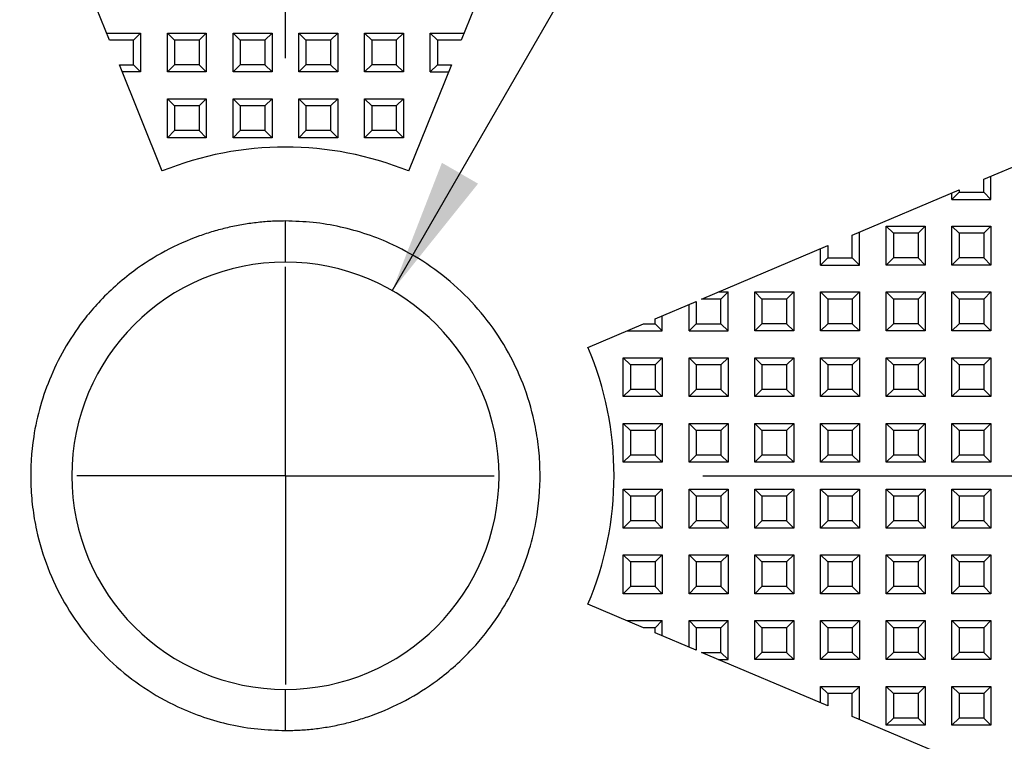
# Model space of a CAD drawing. Header units: millimetres. Extents: x 3 to 137, y 3 to 105.
# Tile 6 of 16: x 51.34 to 63.32, y 53.5 to 62.28. Entities that reach past the tile are written whole.
import ezdxf

# ---------------------------------------------------------------- set-up
doc = ezdxf.new("R2010")
doc.units = ezdxf.units.MM
doc.header["$LTSCALE"] = 0.5
doc.linetypes.add('SLD-Center', pattern=[19.05, 15.24, -1.27, 1.27, -1.27])
doc.linetypes.add('SLD-Solid', pattern=[0])
doc.layers.add('CENTER', color=40, linetype='SLD-Center')
doc.layers.add('DIMENSIONS', color=140, linetype='SLD-Solid', lineweight=25)
doc.styles.add('SLDTEXTSTYLE0', font='VERDANA.TTF')
doc.dimstyles.new('SLDDIMSTYLE0', dxfattribs={"dimtxt": 1.079004, "dimasz": 1.651, "dimexe": 0, "dimexo": 0.0625, "dimgap": 0.269751, "dimtad": 0, "dimtih": 1, "dimtoh": 1, "dimrnd": 1e-09, "dimzin": 4, "dimdsep": 46, "dimtxsty": 'SLDTEXTSTYLE0', "dimsah": 1, "dimcen": 0, "dimadec": 0, "dimazin": 1, "dimtfac": 1, "dimtofl": 0, "dimtmove": 0, "dimatfit": 3, "dimfxl": 0, "dimfrac": 2, "dimtolj": 1, "dimtzin": 12, "dimarcsym": 0})
doc.dimstyles.new('SLDDIMSTYLE1', dxfattribs={"dimtxt": 1.079004, "dimasz": 1.651, "dimexe": 0, "dimexo": 0.0625, "dimgap": 0.269751, "dimtad": 0, "dimtih": 1, "dimtoh": 1, "dimrnd": 1e-09, "dimzin": 12, "dimdsep": 46, "dimtxsty": 'SLDTEXTSTYLE0', "dimsah": 1, "dimcen": 0, "dimadec": 0, "dimazin": 3, "dimtfac": 1, "dimtofl": 0, "dimtmove": 0, "dimatfit": 3, "dimfxl": 0, "dimfrac": 2, "dimtolj": 1, "dimtzin": 12, "dimarcsym": 0})

# ---------------------------------------------------------------- blocks, each defined once
blk = doc.blocks.new('_D')
at = {"layer": 'DIMENSIONS'}
for p, q in [((41.116, 76.73), (40.754, 76.73)), ((40.754, 76.73), (40.754, 75.015)), ((44.323, 76.73), (44.685, 76.73)), ((44.685, 76.73), (44.685, 75.015)), ((48.312, 76.73), (45.137, 76.73)), ((50.091, 71.049), (48.312, 76.73)), ((40.754, 75.015), (41.116, 75.015)), ((44.685, 75.015), (44.323, 75.015))]:
    blk.add_line(p, q, dxfattribs=at)
blk.add_arc((54.572, 56.735), 15, 92.4241, 113.4243, dxfattribs=at)
blk.add_solid([(50.091, 71.049), (49.84, 72.701), (49.355, 72.549)], dxfattribs=at)
at = {"layer": 'DIMENSIONS', "char_height": 1.0583, "attachment_point": 1, "style": 'SLDTEXTSTYLE0'}
for s, insert in [('%%c', (40.302, 78.315)), ('30.0', (41.931, 78.315)), ('1.18', (41.116, 76.359))]:
    blk.add_mtext(s, dxfattribs=dict(at, insert=insert))
blk = doc.blocks.new('_D_1')
at = {"layer": 'DIMENSIONS'}
for p, q in [((55.872, 58.986), (66.116, 76.73)), ((66.116, 76.73), (69.291, 76.73)), ((70.016, 76.73), (69.653, 76.73)), ((69.653, 76.73), (69.653, 75.015)), ((73.222, 76.73), (73.584, 76.73)), ((73.584, 76.73), (73.584, 75.015)), ((69.653, 75.015), (70.016, 75.015)), ((73.584, 75.015), (73.222, 75.015))]:
    blk.add_line(p, q, dxfattribs=at)
blk.add_solid([(55.872, 58.986), (56.917, 60.289), (56.477, 60.543)], dxfattribs=at)
at = {"layer": 'DIMENSIONS', "char_height": 1.0583, "attachment_point": 1, "style": 'SLDTEXTSTYLE0'}
for s, insert in [('%%c', (69.65, 78.315)), ('5.2', (71.279, 78.315)), ('0.20', (70.016, 76.359))]:
    blk.add_mtext(s, dxfattribs=dict(at, insert=insert))
blk = doc.blocks.new('SW_CENTERMARKSYMBOL_0')
at = {"layer": 'CENTER', "color": 0}
for p, q in [((0, 5.08), (0, 17.54)), ((0, 0), (0, 2.54)), ((0, 0), (-2.54, 0)), ((0, 0), (0, -2.54)), ((0, 0), (2.54, 0)), ((5.08, 0), (17.54, 0))]:
    blk.add_line(p, q, dxfattribs=at)

msp = doc.modelspace()

# ---------------------------------------------------------------- linework, layer by layer
for p, q in [((52.431, 62.035), (51.905, 63.335)), ((57.238, 63.335), (56.713, 62.035)), ((52.396, 62.121), (52.809, 62.121)), ((52.809, 62.121), (52.722, 62.035)), ((52.809, 62.121), (52.809, 61.648)), ((53.135, 61.648), (53.135, 62.121)), ((53.135, 62.121), (53.609, 62.121)), ((53.222, 62.035), (53.135, 62.121)), ((53.609, 62.121), (53.522, 62.035)), ((53.609, 62.121), (53.609, 61.648)), ((53.935, 61.648), (53.935, 62.121)), ((53.935, 62.121), (54.409, 62.121)), ((54.022, 62.035), (53.935, 62.121)), ((54.409, 62.121), (54.322, 62.035)), ((54.409, 62.121), (54.409, 61.648)), ((54.735, 61.648), (54.735, 62.121)), ((54.735, 62.121), (55.209, 62.121)), ((54.822, 62.035), (54.735, 62.121)), ((55.209, 62.121), (55.122, 62.035)), ((55.209, 62.121), (55.209, 61.648)), ((55.535, 61.648), (55.535, 62.121)), ((55.535, 62.121), (56.009, 62.121)), ((55.622, 62.035), (55.535, 62.121)), ((56.009, 62.121), (55.922, 62.035)), ((56.009, 62.121), (56.009, 61.648)), ((56.335, 62.121), (56.748, 62.121)), ((56.335, 61.648), (56.335, 62.121)), ((56.335, 62.121), (56.422, 62.035)), ((52.722, 62.035), (52.431, 62.035)), ((52.722, 61.735), (52.722, 62.035)), ((53.522, 62.035), (53.222, 62.035)), ((53.222, 62.035), (53.222, 61.735)), ((53.522, 62.035), (53.522, 61.735)), ((54.322, 62.035), (54.022, 62.035)), ((54.022, 62.035), (54.022, 61.735)), ((54.322, 62.035), (54.322, 61.735)), ((55.122, 62.035), (54.822, 62.035)), ((54.822, 62.035), (54.822, 61.735)), ((55.122, 62.035), (55.122, 61.735)), ((55.922, 62.035), (55.622, 62.035)), ((55.622, 62.035), (55.622, 61.735)), ((55.922, 62.035), (55.922, 61.735)), ((56.422, 62.035), (56.422, 61.735)), ((56.713, 62.035), (56.422, 62.035)), ((52.552, 61.735), (52.722, 61.735)), ((53.073, 60.443), (52.552, 61.735)), ((52.722, 61.735), (52.809, 61.648)), ((53.222, 61.735), (53.135, 61.648)), ((53.522, 61.735), (53.222, 61.735)), ((53.522, 61.735), (53.609, 61.648)), ((54.022, 61.735), (53.935, 61.648)), ((54.322, 61.735), (54.022, 61.735)), ((54.322, 61.735), (54.409, 61.648)), ((54.822, 61.735), (54.735, 61.648)), ((55.122, 61.735), (54.822, 61.735)), ((55.122, 61.735), (55.209, 61.648)), ((55.622, 61.735), (55.535, 61.648)), ((55.922, 61.735), (55.622, 61.735)), ((55.922, 61.735), (56.009, 61.648)), ((56.592, 61.735), (56.07, 60.443)), ((56.422, 61.735), (56.335, 61.648)), ((56.422, 61.735), (56.592, 61.735)), ((52.809, 61.648), (52.587, 61.648)), ((53.609, 61.648), (53.135, 61.648)), ((54.409, 61.648), (53.935, 61.648)), ((55.209, 61.648), (54.735, 61.648)), ((56.009, 61.648), (55.535, 61.648)), ((56.335, 61.648), (56.557, 61.648)), ((53.135, 61.321), (53.609, 61.321)), ((53.135, 60.848), (53.135, 61.321)), ((53.222, 61.235), (53.135, 61.321)), ((53.609, 61.321), (53.522, 61.235)), ((53.609, 61.321), (53.609, 60.848)), ((53.935, 60.848), (53.935, 61.321)), ((53.935, 61.321), (54.409, 61.321)), ((54.022, 61.235), (53.935, 61.321)), ((54.409, 61.321), (54.322, 61.235)), ((54.409, 61.321), (54.409, 60.848)), ((54.735, 61.321), (55.209, 61.321)), ((54.735, 60.848), (54.735, 61.321)), ((54.822, 61.235), (54.735, 61.321)), ((55.209, 61.321), (55.122, 61.235)), ((55.209, 61.321), (55.209, 60.848)), ((55.535, 60.848), (55.535, 61.321)), ((55.535, 61.321), (56.009, 61.321)), ((55.622, 61.235), (55.535, 61.321)), ((56.009, 61.321), (55.922, 61.235)), ((56.009, 61.321), (56.009, 60.848)), ((53.522, 61.235), (53.222, 61.235)), ((53.222, 61.235), (53.222, 60.935)), ((53.522, 61.235), (53.522, 60.935)), ((54.322, 61.235), (54.022, 61.235)), ((54.022, 61.235), (54.022, 60.935)), ((54.322, 61.235), (54.322, 60.935)), ((55.122, 61.235), (54.822, 61.235)), ((54.822, 61.235), (54.822, 60.935)), ((55.122, 61.235), (55.122, 60.935)), ((55.622, 61.235), (55.622, 60.935)), ((55.922, 61.235), (55.622, 61.235)), ((55.922, 61.235), (55.922, 60.935)), ((53.222, 60.935), (53.135, 60.848)), ((53.522, 60.935), (53.222, 60.935)), ((53.609, 60.848), (53.522, 60.935)), ((54.022, 60.935), (53.935, 60.848)), ((54.322, 60.935), (54.022, 60.935)), ((54.322, 60.935), (54.409, 60.848)), ((54.822, 60.935), (54.735, 60.848)), ((55.122, 60.935), (54.822, 60.935)), ((55.209, 60.848), (55.122, 60.935)), ((55.622, 60.935), (55.535, 60.848)), ((55.922, 60.935), (55.622, 60.935)), ((55.922, 60.935), (56.009, 60.848)), ((63.072, 60.343), (64.584, 60.985)), ((53.609, 60.848), (53.135, 60.848)), ((54.409, 60.848), (53.935, 60.848)), ((55.209, 60.848), (54.735, 60.848)), ((56.009, 60.848), (55.535, 60.848)), ((63.072, 60.185), (63.072, 60.343)), ((63.159, 60.098), (63.159, 60.379)), ((61.472, 59.663), (62.772, 60.215)), ((62.772, 60.185), (62.685, 60.098)), ((62.685, 60.098), (62.685, 60.178)), ((62.772, 60.215), (62.772, 60.185)), ((62.772, 60.185), (63.072, 60.185)), ((63.072, 60.185), (63.159, 60.098)), ((62.685, 60.098), (63.159, 60.098)), ((61.559, 59.298), (61.559, 59.7)), ((61.885, 59.771), (62.359, 59.771)), ((61.885, 59.298), (61.885, 59.771)), ((61.972, 59.685), (61.885, 59.771)), ((61.972, 59.685), (61.972, 59.385)), ((62.272, 59.685), (61.972, 59.685)), ((62.359, 59.771), (62.272, 59.685)), ((62.272, 59.685), (62.272, 59.385)), ((62.359, 59.771), (62.359, 59.298)), ((62.685, 59.771), (63.159, 59.771)), ((62.685, 59.298), (62.685, 59.771)), ((62.772, 59.685), (62.685, 59.771)), ((63.072, 59.685), (62.772, 59.685)), ((62.772, 59.685), (62.772, 59.385)), ((63.159, 59.771), (63.072, 59.685)), ((63.072, 59.685), (63.072, 59.385)), ((63.159, 59.771), (63.159, 59.298)), ((61.472, 59.385), (61.472, 59.663)), ((59.637, 58.885), (61.172, 59.536)), ((61.085, 59.298), (61.085, 59.499)), ((61.172, 59.536), (61.172, 59.385)), ((61.172, 59.385), (61.085, 59.298)), ((61.172, 59.385), (61.472, 59.385)), ((61.472, 59.385), (61.559, 59.298)), ((61.972, 59.385), (61.885, 59.298)), ((62.272, 59.385), (61.972, 59.385)), ((62.359, 59.298), (62.272, 59.385)), ((62.772, 59.385), (62.685, 59.298)), ((63.072, 59.385), (62.772, 59.385)), ((63.159, 59.298), (63.072, 59.385)), ((61.085, 59.298), (61.559, 59.298)), ((62.359, 59.298), (61.885, 59.298)), ((63.159, 59.298), (62.685, 59.298)), ((59.841, 58.971), (59.959, 58.971)), ((59.959, 58.971), (59.872, 58.885)), ((59.959, 58.498), (59.959, 58.971)), ((60.285, 58.971), (60.759, 58.971)), ((60.285, 58.498), (60.285, 58.971)), ((60.372, 58.885), (60.285, 58.971)), ((60.759, 58.971), (60.672, 58.885)), ((60.759, 58.971), (60.759, 58.498)), ((61.085, 58.971), (61.559, 58.971)), ((61.085, 58.498), (61.085, 58.971)), ((61.172, 58.885), (61.085, 58.971)), ((61.559, 58.971), (61.472, 58.885)), ((61.559, 58.971), (61.559, 58.498)), ((61.885, 58.971), (62.359, 58.971)), ((61.885, 58.498), (61.885, 58.971)), ((61.885, 58.971), (61.972, 58.885)), ((62.359, 58.971), (62.272, 58.885)), ((62.359, 58.971), (62.359, 58.498)), ((62.685, 58.971), (63.159, 58.971)), ((62.685, 58.498), (62.685, 58.971)), ((62.772, 58.885), (62.685, 58.971)), ((63.159, 58.971), (63.072, 58.885)), ((63.159, 58.971), (63.159, 58.498)), ((59.072, 58.645), (59.572, 58.857)), ((59.572, 58.857), (59.572, 58.585)), ((59.872, 58.885), (59.637, 58.885)), ((59.872, 58.585), (59.872, 58.885)), ((60.372, 58.885), (60.372, 58.585)), ((60.672, 58.885), (60.372, 58.885)), ((60.672, 58.885), (60.672, 58.585)), ((61.472, 58.885), (61.172, 58.885)), ((61.172, 58.885), (61.172, 58.585)), ((61.472, 58.885), (61.472, 58.585)), ((61.972, 58.885), (61.972, 58.585)), ((62.272, 58.885), (61.972, 58.885)), ((62.272, 58.885), (62.272, 58.585)), ((62.772, 58.885), (62.772, 58.585)), ((63.072, 58.885), (62.772, 58.885)), ((63.072, 58.885), (63.072, 58.585)), ((59.485, 58.498), (59.485, 58.82)), ((59.072, 58.585), (59.072, 58.645)), ((59.159, 58.498), (59.159, 58.681)), ((58.254, 58.297), (58.93, 58.585)), ((58.726, 58.498), (59.159, 58.498)), ((58.93, 58.585), (59.072, 58.585)), ((59.072, 58.585), (59.159, 58.498)), ((59.572, 58.585), (59.485, 58.498)), ((59.485, 58.498), (59.959, 58.498)), ((59.572, 58.585), (59.872, 58.585)), ((59.872, 58.585), (59.959, 58.498)), ((60.372, 58.585), (60.285, 58.498)), ((60.759, 58.498), (60.285, 58.498)), ((60.672, 58.585), (60.372, 58.585)), ((60.759, 58.498), (60.672, 58.585)), ((61.172, 58.585), (61.085, 58.498)), ((61.559, 58.498), (61.085, 58.498)), ((61.472, 58.585), (61.172, 58.585)), ((61.559, 58.498), (61.472, 58.585)), ((61.972, 58.585), (61.885, 58.498)), ((62.359, 58.498), (61.885, 58.498)), ((62.272, 58.585), (61.972, 58.585)), ((62.359, 58.498), (62.272, 58.585)), ((62.772, 58.585), (62.685, 58.498)), ((63.159, 58.498), (62.685, 58.498)), ((63.072, 58.585), (62.772, 58.585)), ((63.159, 58.498), (63.072, 58.585)), ((58.685, 58.171), (59.159, 58.171)), ((58.685, 57.698), (58.685, 58.171)), ((58.772, 58.085), (58.685, 58.171)), ((59.159, 58.171), (59.072, 58.085)), ((59.159, 58.171), (59.159, 57.698)), ((59.485, 58.171), (59.959, 58.171)), ((59.485, 57.698), (59.485, 58.171)), ((59.572, 58.085), (59.485, 58.171)), ((59.959, 58.171), (59.872, 58.085)), ((59.959, 58.171), (59.959, 57.698)), ((60.285, 58.171), (60.759, 58.171)), ((60.285, 57.698), (60.285, 58.171)), ((60.285, 58.171), (60.372, 58.085)), ((60.759, 58.171), (60.672, 58.085)), ((60.759, 58.171), (60.759, 57.698)), ((61.085, 58.171), (61.559, 58.171)), ((61.085, 57.698), (61.085, 58.171)), ((61.085, 58.171), (61.172, 58.085)), ((61.559, 58.171), (61.472, 58.085)), ((61.559, 58.171), (61.559, 57.698)), ((61.885, 58.171), (62.359, 58.171)), ((61.885, 57.698), (61.885, 58.171)), ((61.972, 58.085), (61.885, 58.171)), ((62.359, 58.171), (62.272, 58.085)), ((62.359, 58.171), (62.359, 57.698)), ((62.685, 58.171), (63.159, 58.171)), ((62.685, 57.698), (62.685, 58.171)), ((62.772, 58.085), (62.685, 58.171)), ((63.159, 58.171), (63.072, 58.085)), ((63.159, 58.171), (63.159, 57.698)), ((58.772, 58.085), (58.772, 57.785)), ((59.072, 58.085), (58.772, 58.085)), ((59.072, 58.085), (59.072, 57.785)), ((59.872, 58.085), (59.572, 58.085)), ((59.572, 58.085), (59.572, 57.785)), ((59.872, 58.085), (59.872, 57.785)), ((60.372, 58.085), (60.372, 57.785)), ((60.672, 58.085), (60.372, 58.085)), ((60.672, 58.085), (60.672, 57.785)), ((61.172, 58.085), (61.172, 57.785)), ((61.472, 58.085), (61.172, 58.085)), ((61.472, 58.085), (61.472, 57.785)), ((62.272, 58.085), (61.972, 58.085)), ((61.972, 58.085), (61.972, 57.785)), ((62.272, 58.085), (62.272, 57.785)), ((63.072, 58.085), (62.772, 58.085)), ((62.772, 58.085), (62.772, 57.785)), ((63.072, 58.085), (63.072, 57.785)), ((58.772, 57.785), (58.685, 57.698)), ((59.072, 57.785), (58.772, 57.785)), ((59.159, 57.698), (59.072, 57.785)), ((59.572, 57.785), (59.485, 57.698)), ((59.872, 57.785), (59.572, 57.785)), ((59.959, 57.698), (59.872, 57.785)), ((60.372, 57.785), (60.285, 57.698)), ((60.672, 57.785), (60.372, 57.785)), ((60.759, 57.698), (60.672, 57.785)), ((61.172, 57.785), (61.085, 57.698)), ((61.472, 57.785), (61.172, 57.785)), ((61.559, 57.698), (61.472, 57.785)), ((61.972, 57.785), (61.885, 57.698)), ((62.272, 57.785), (61.972, 57.785)), ((62.359, 57.698), (62.272, 57.785)), ((62.772, 57.785), (62.685, 57.698)), ((63.072, 57.785), (62.772, 57.785)), ((63.159, 57.698), (63.072, 57.785)), ((59.159, 57.698), (58.685, 57.698)), ((59.959, 57.698), (59.485, 57.698)), ((60.759, 57.698), (60.285, 57.698)), ((61.559, 57.698), (61.085, 57.698)), ((62.359, 57.698), (61.885, 57.698)), ((63.159, 57.698), (62.685, 57.698)), ((58.685, 57.371), (59.159, 57.371)), ((58.685, 56.898), (58.685, 57.371)), ((58.685, 57.371), (58.772, 57.285)), ((58.772, 57.285), (58.772, 56.985)), ((59.072, 57.285), (58.772, 57.285)), ((59.159, 57.371), (59.072, 57.285)), ((59.072, 57.285), (59.072, 56.985)), ((59.159, 57.371), (59.159, 56.898)), ((59.485, 57.371), (59.959, 57.371)), ((59.485, 56.898), (59.485, 57.371)), ((59.485, 57.371), (59.572, 57.285)), ((59.572, 57.285), (59.572, 56.985)), ((59.872, 57.285), (59.572, 57.285)), ((59.959, 57.371), (59.872, 57.285)), ((59.872, 57.285), (59.872, 56.985)), ((59.959, 57.371), (59.959, 56.898)), ((60.285, 57.371), (60.759, 57.371)), ((60.285, 56.898), (60.285, 57.371)), ((60.372, 57.285), (60.285, 57.371)), ((60.672, 57.285), (60.372, 57.285)), ((60.372, 57.285), (60.372, 56.985)), ((60.759, 57.371), (60.672, 57.285)), ((60.672, 57.285), (60.672, 56.985)), ((60.759, 57.371), (60.759, 56.898)), ((61.085, 57.371), (61.559, 57.371)), ((61.085, 56.898), (61.085, 57.371)), ((61.172, 57.285), (61.085, 57.371)), ((61.172, 57.285), (61.172, 56.985)), ((61.472, 57.285), (61.172, 57.285)), ((61.559, 57.371), (61.472, 57.285)), ((61.472, 57.285), (61.472, 56.985)), ((61.559, 57.371), (61.559, 56.898)), ((61.885, 57.371), (62.359, 57.371)), ((61.885, 56.898), (61.885, 57.371)), ((61.972, 57.285), (61.885, 57.371)), ((61.972, 57.285), (61.972, 56.985)), ((62.272, 57.285), (61.972, 57.285)), ((62.359, 57.371), (62.272, 57.285)), ((62.272, 57.285), (62.272, 56.985)), ((62.359, 57.371), (62.359, 56.898)), ((62.685, 57.371), (63.159, 57.371)), ((62.685, 56.898), (62.685, 57.371)), ((62.772, 57.285), (62.685, 57.371)), ((63.072, 57.285), (62.772, 57.285)), ((62.772, 57.285), (62.772, 56.985)), ((63.159, 57.371), (63.072, 57.285)), ((63.072, 57.285), (63.072, 56.985)), ((63.159, 57.371), (63.159, 56.898)), ((58.772, 56.985), (58.685, 56.898)), ((59.072, 56.985), (58.772, 56.985)), ((59.159, 56.898), (59.072, 56.985)), ((59.572, 56.985), (59.485, 56.898)), ((59.872, 56.985), (59.572, 56.985)), ((59.959, 56.898), (59.872, 56.985)), ((60.372, 56.985), (60.285, 56.898)), ((60.672, 56.985), (60.372, 56.985)), ((60.759, 56.898), (60.672, 56.985)), ((61.172, 56.985), (61.085, 56.898)), ((61.472, 56.985), (61.172, 56.985)), ((61.559, 56.898), (61.472, 56.985)), ((61.972, 56.985), (61.885, 56.898)), ((62.272, 56.985), (61.972, 56.985)), ((62.359, 56.898), (62.272, 56.985)), ((62.772, 56.985), (62.685, 56.898)), ((63.072, 56.985), (62.772, 56.985)), ((63.159, 56.898), (63.072, 56.985)), ((59.159, 56.898), (58.685, 56.898)), ((59.959, 56.898), (59.485, 56.898)), ((60.759, 56.898), (60.285, 56.898)), ((61.559, 56.898), (61.085, 56.898)), ((62.359, 56.898), (61.885, 56.898)), ((63.159, 56.898), (62.685, 56.898)), ((58.685, 56.571), (59.159, 56.571)), ((58.685, 56.098), (58.685, 56.571)), ((58.772, 56.485), (58.685, 56.571)), ((59.159, 56.571), (59.072, 56.485)), ((59.159, 56.571), (59.159, 56.098)), ((59.485, 56.571), (59.959, 56.571)), ((59.485, 56.098), (59.485, 56.571)), ((59.572, 56.485), (59.485, 56.571)), ((59.959, 56.571), (59.872, 56.485)), ((59.959, 56.571), (59.959, 56.098)), ((60.285, 56.571), (60.759, 56.571)), ((60.285, 56.098), (60.285, 56.571)), ((60.372, 56.485), (60.285, 56.571)), ((60.759, 56.571), (60.672, 56.485)), ((60.759, 56.571), (60.759, 56.098)), ((61.085, 56.571), (61.559, 56.571)), ((61.085, 56.098), (61.085, 56.571)), ((61.172, 56.485), (61.085, 56.571)), ((61.559, 56.571), (61.472, 56.485)), ((61.559, 56.571), (61.559, 56.098)), ((61.885, 56.571), (62.359, 56.571)), ((61.885, 56.098), (61.885, 56.571)), ((61.972, 56.485), (61.885, 56.571)), ((62.359, 56.571), (62.272, 56.485)), ((62.359, 56.571), (62.359, 56.098)), ((62.685, 56.571), (63.159, 56.571)), ((62.685, 56.098), (62.685, 56.571)), ((62.685, 56.571), (62.772, 56.485)), ((63.159, 56.571), (63.072, 56.485)), ((63.159, 56.571), (63.159, 56.098)), ((59.072, 56.485), (58.772, 56.485)), ((58.772, 56.485), (58.772, 56.185)), ((59.072, 56.485), (59.072, 56.185)), ((59.872, 56.485), (59.572, 56.485)), ((59.572, 56.485), (59.572, 56.185)), ((59.872, 56.485), (59.872, 56.185)), ((60.372, 56.485), (60.372, 56.185)), ((60.672, 56.485), (60.372, 56.485)), ((60.672, 56.485), (60.672, 56.185)), ((61.172, 56.485), (61.172, 56.185)), ((61.472, 56.485), (61.172, 56.485)), ((61.472, 56.485), (61.472, 56.185)), ((61.972, 56.485), (61.972, 56.185)), ((62.272, 56.485), (61.972, 56.485)), ((62.272, 56.485), (62.272, 56.185)), ((63.072, 56.485), (62.772, 56.485)), ((62.772, 56.485), (62.772, 56.185)), ((63.072, 56.485), (63.072, 56.185)), ((58.772, 56.185), (58.685, 56.098)), ((59.159, 56.098), (58.685, 56.098)), ((59.072, 56.185), (58.772, 56.185)), ((59.159, 56.098), (59.072, 56.185)), ((59.572, 56.185), (59.485, 56.098)), ((59.959, 56.098), (59.485, 56.098)), ((59.872, 56.185), (59.572, 56.185)), ((59.959, 56.098), (59.872, 56.185)), ((60.372, 56.185), (60.285, 56.098)), ((60.759, 56.098), (60.285, 56.098)), ((60.672, 56.185), (60.372, 56.185)), ((60.759, 56.098), (60.672, 56.185)), ((61.172, 56.185), (61.085, 56.098)), ((61.559, 56.098), (61.085, 56.098)), ((61.472, 56.185), (61.172, 56.185)), ((61.559, 56.098), (61.472, 56.185)), ((61.972, 56.185), (61.885, 56.098)), ((62.359, 56.098), (61.885, 56.098)), ((62.272, 56.185), (61.972, 56.185)), ((62.359, 56.098), (62.272, 56.185)), ((62.772, 56.185), (62.685, 56.098)), ((63.159, 56.098), (62.685, 56.098)), ((63.072, 56.185), (62.772, 56.185)), ((63.159, 56.098), (63.072, 56.185)), ((58.685, 55.771), (59.159, 55.771)), ((58.685, 55.298), (58.685, 55.771)), ((58.685, 55.771), (58.772, 55.685)), ((59.159, 55.771), (59.072, 55.685)), ((59.159, 55.771), (59.159, 55.298)), ((59.485, 55.771), (59.959, 55.771)), ((59.485, 55.298), (59.485, 55.771)), ((59.485, 55.771), (59.572, 55.685)), ((59.959, 55.771), (59.872, 55.685)), ((59.959, 55.771), (59.959, 55.298)), ((60.285, 55.771), (60.759, 55.771)), ((60.285, 55.298), (60.285, 55.771)), ((60.372, 55.685), (60.285, 55.771)), ((60.759, 55.771), (60.672, 55.685)), ((60.759, 55.771), (60.759, 55.298)), ((61.085, 55.771), (61.559, 55.771)), ((61.085, 55.298), (61.085, 55.771)), ((61.172, 55.685), (61.085, 55.771)), ((61.559, 55.771), (61.472, 55.685)), ((61.559, 55.771), (61.559, 55.298)), ((61.885, 55.771), (62.359, 55.771)), ((61.885, 55.298), (61.885, 55.771)), ((61.972, 55.685), (61.885, 55.771)), ((62.359, 55.771), (62.272, 55.685)), ((62.359, 55.771), (62.359, 55.298)), ((62.685, 55.771), (63.159, 55.771)), ((62.685, 55.298), (62.685, 55.771)), ((62.685, 55.771), (62.772, 55.685)), ((63.159, 55.771), (63.072, 55.685)), ((63.159, 55.771), (63.159, 55.298)), ((59.072, 55.685), (58.772, 55.685)), ((58.772, 55.685), (58.772, 55.385)), ((59.072, 55.685), (59.072, 55.385)), ((59.872, 55.685), (59.572, 55.685)), ((59.572, 55.685), (59.572, 55.385)), ((59.872, 55.685), (59.872, 55.385)), ((60.672, 55.685), (60.372, 55.685)), ((60.372, 55.685), (60.372, 55.385)), ((60.672, 55.685), (60.672, 55.385)), ((61.472, 55.685), (61.172, 55.685)), ((61.172, 55.685), (61.172, 55.385)), ((61.472, 55.685), (61.472, 55.385)), ((62.272, 55.685), (61.972, 55.685)), ((61.972, 55.685), (61.972, 55.385)), ((62.272, 55.685), (62.272, 55.385)), ((62.772, 55.685), (62.772, 55.385)), ((63.072, 55.685), (62.772, 55.685)), ((63.072, 55.685), (63.072, 55.385)), ((58.772, 55.385), (58.685, 55.298)), ((59.072, 55.385), (58.772, 55.385)), ((59.159, 55.298), (59.072, 55.385)), ((59.572, 55.385), (59.485, 55.298)), ((59.872, 55.385), (59.572, 55.385)), ((59.959, 55.298), (59.872, 55.385)), ((60.372, 55.385), (60.285, 55.298)), ((60.672, 55.385), (60.372, 55.385)), ((60.759, 55.298), (60.672, 55.385)), ((61.172, 55.385), (61.085, 55.298)), ((61.472, 55.385), (61.172, 55.385)), ((61.559, 55.298), (61.472, 55.385)), ((61.972, 55.385), (61.885, 55.298)), ((62.272, 55.385), (61.972, 55.385)), ((62.359, 55.298), (62.272, 55.385)), ((62.772, 55.385), (62.685, 55.298)), ((63.072, 55.385), (62.772, 55.385)), ((63.159, 55.298), (63.072, 55.385)), ((59.159, 55.298), (58.685, 55.298)), ((59.959, 55.298), (59.485, 55.298)), ((60.759, 55.298), (60.285, 55.298)), ((61.559, 55.298), (61.085, 55.298)), ((62.359, 55.298), (61.885, 55.298)), ((63.159, 55.298), (62.685, 55.298)), ((58.93, 54.885), (58.254, 55.172)), ((58.726, 54.971), (59.159, 54.971)), ((59.159, 54.971), (59.072, 54.885)), ((59.159, 54.788), (59.159, 54.971)), ((59.485, 54.971), (59.959, 54.971)), ((59.485, 54.649), (59.485, 54.971)), ((59.485, 54.971), (59.572, 54.885)), ((59.959, 54.971), (59.872, 54.885)), ((59.959, 54.498), (59.959, 54.971)), ((60.285, 54.971), (60.759, 54.971)), ((60.285, 54.498), (60.285, 54.971)), ((60.285, 54.971), (60.372, 54.885)), ((60.759, 54.971), (60.672, 54.885)), ((60.759, 54.971), (60.759, 54.498)), ((61.085, 54.971), (61.559, 54.971)), ((61.085, 54.498), (61.085, 54.971)), ((61.172, 54.885), (61.085, 54.971)), ((61.559, 54.971), (61.472, 54.885)), ((61.559, 54.971), (61.559, 54.498)), ((61.885, 54.971), (62.359, 54.971)), ((61.885, 54.498), (61.885, 54.971)), ((61.885, 54.971), (61.972, 54.885)), ((62.359, 54.971), (62.272, 54.885)), ((62.359, 54.971), (62.359, 54.498)), ((62.685, 54.971), (63.159, 54.971)), ((62.685, 54.498), (62.685, 54.971)), ((62.685, 54.971), (62.772, 54.885)), ((63.159, 54.971), (63.072, 54.885)), ((63.159, 54.971), (63.159, 54.498)), ((59.072, 54.885), (58.93, 54.885)), ((59.072, 54.824), (59.072, 54.885)), ((59.572, 54.612), (59.072, 54.824)), ((59.572, 54.885), (59.572, 54.612)), ((59.872, 54.885), (59.572, 54.885)), ((59.872, 54.585), (59.872, 54.885)), ((60.372, 54.885), (60.372, 54.585)), ((60.672, 54.885), (60.372, 54.885)), ((60.672, 54.885), (60.672, 54.585)), ((61.472, 54.885), (61.172, 54.885)), ((61.172, 54.885), (61.172, 54.585)), ((61.472, 54.885), (61.472, 54.585)), ((62.272, 54.885), (61.972, 54.885)), ((61.972, 54.885), (61.972, 54.585)), ((62.272, 54.885), (62.272, 54.585)), ((62.772, 54.885), (62.772, 54.585)), ((63.072, 54.885), (62.772, 54.885)), ((63.072, 54.885), (63.072, 54.585)), ((59.637, 54.585), (59.872, 54.585)), ((61.172, 53.933), (59.637, 54.585)), ((59.872, 54.585), (59.959, 54.498)), ((60.372, 54.585), (60.285, 54.498)), ((60.672, 54.585), (60.372, 54.585)), ((60.759, 54.498), (60.672, 54.585)), ((61.172, 54.585), (61.085, 54.498)), ((61.472, 54.585), (61.172, 54.585)), ((61.559, 54.498), (61.472, 54.585)), ((61.972, 54.585), (61.885, 54.498)), ((62.272, 54.585), (61.972, 54.585)), ((62.359, 54.498), (62.272, 54.585)), ((62.772, 54.585), (62.685, 54.498)), ((63.072, 54.585), (62.772, 54.585)), ((63.159, 54.498), (63.072, 54.585)), ((59.841, 54.498), (59.959, 54.498)), ((60.759, 54.498), (60.285, 54.498)), ((61.559, 54.498), (61.085, 54.498)), ((62.359, 54.498), (61.885, 54.498)), ((63.159, 54.498), (62.685, 54.498)), ((61.085, 54.171), (61.559, 54.171)), ((61.085, 53.97), (61.085, 54.171)), ((61.085, 54.171), (61.172, 54.085)), ((61.559, 54.171), (61.472, 54.085)), ((61.559, 53.769), (61.559, 54.171)), ((61.885, 54.171), (62.359, 54.171)), ((61.885, 53.698), (61.885, 54.171)), ((61.885, 54.171), (61.972, 54.085)), ((62.359, 54.171), (62.272, 54.085)), ((62.359, 54.171), (62.359, 53.698)), ((62.685, 54.171), (63.159, 54.171)), ((62.685, 53.698), (62.685, 54.171)), ((62.685, 54.171), (62.772, 54.085)), ((63.159, 54.171), (63.072, 54.085)), ((63.159, 54.171), (63.159, 53.698)), ((61.172, 54.085), (61.172, 53.933)), ((61.472, 54.085), (61.172, 54.085)), ((61.472, 53.806), (61.472, 54.085)), ((61.972, 54.085), (61.972, 53.785)), ((62.272, 54.085), (61.972, 54.085)), ((62.272, 54.085), (62.272, 53.785)), ((62.772, 54.085), (62.772, 53.785)), ((63.072, 54.085), (62.772, 54.085)), ((63.072, 54.085), (63.072, 53.785)), ((62.772, 53.254), (61.472, 53.806)), ((61.972, 53.785), (61.885, 53.698)), ((62.359, 53.698), (61.885, 53.698)), ((62.272, 53.785), (61.972, 53.785)), ((62.359, 53.698), (62.272, 53.785)), ((62.772, 53.785), (62.685, 53.698)), ((63.159, 53.698), (62.685, 53.698)), ((63.072, 53.785), (62.772, 53.785)), ((63.159, 53.698), (63.072, 53.785))]:
    msp.add_line(p, q)
at = {"flags": 128}
for points in [[(54.572, 59.335), (54.572, 59.344), (54.572, 59.373), (54.572, 59.419), (54.572, 59.481), (54.572, 59.557), (54.572, 59.643), (54.572, 59.737), (54.572, 59.835)], [(54.572, 53.635), (54.572, 53.732), (54.572, 53.826), (54.572, 53.912), (54.572, 53.988), (54.572, 54.05), (54.572, 54.096), (54.572, 54.125), (54.572, 54.135)]]:
    msp.add_lwpolyline(points, dxfattribs=at)
for radius, start, end in [(15, 90, 270), (15, 270, 90), (13.75, 90, 270), (4, 68, 112), (2.6, 90, 270), (2.6, 270, 90), (4, 337, 23)]:
    msp.add_arc((54.572, 56.735), radius, start, end)
for points, knots in [([(54.572, 70.485), (54.68, 70.484), (54.897, 70.482), (55.222, 70.47), (55.547, 70.451), (55.871, 70.425), (56.194, 70.39), (56.519, 70.348), (56.947, 70.282), (57.586, 70.159), (58.907, 69.823), (60.755, 69.099), (62.676, 67.912), (64.267, 66.547), (65.597, 65.041), (66.657, 63.387), (67.426, 61.711), (67.85, 60.382), (68.092, 59.285), (68.269, 58.159), (68.339, 57.018), (68.304, 55.879), (68.199, 54.744), (67.987, 53.629), (67.679, 52.55), (67.311, 51.507), (66.746, 50.277), (66.052, 49.134), (65.435, 48.293), (64.493, 47.149), (62.944, 45.71), (60.706, 44.345), (58.553, 43.516), (57.052, 43.191), (56.086, 43.064), (55.56, 43.015), (55.02, 42.988), (54.694, 42.985), (54.572, 42.985)], [0, 0, 0, 0, 0.007534, 0.015068, 0.022603, 0.030137, 0.037671, 0.045205, 0.052906, 0.067747, 0.090398, 0.147613, 0.204829, 0.246519, 0.292916, 0.344018, 0.382426, 0.420823, 0.44067, 0.460436, 0.500019, 0.519866, 0.539633, 0.579215, 0.598465, 0.617641, 0.656037, 0.692273, 0.710364, 0.728511, 0.795206, 0.856107, 0.909635, 0.954804, 0.962435, 0.977346, 0.991527, 1, 1, 1, 1]), ([(54.572, 59.835), (54.513, 59.834), (54.394, 59.832), (54.217, 59.816), (54.04, 59.79), (53.866, 59.755), (53.694, 59.709), (53.294, 59.579), (52.797, 59.314), (52.367, 58.927), (52.01, 58.511), (51.695, 57.978), (51.494, 57.278), (51.462, 56.733), (51.491, 56.353), (51.576, 55.853), (51.842, 55.164), (52.443, 54.414), (53.072, 53.994), (53.575, 53.792), (53.9, 53.702), (54.234, 53.645), (54.459, 53.638), (54.572, 53.635)], [0, 0, 0, 0, 0.018306, 0.036612, 0.054918, 0.073224, 0.091531, 0.109837, 0.203106, 0.262391, 0.287519, 0.372091, 0.451088, 0.510043, 0.539519, 0.568802, 0.666223, 0.763637, 0.861052, 0.89579, 0.930527, 0.965264, 1, 1, 1, 1]), ([(54.572, 53.635), (54.631, 53.635), (54.75, 53.637), (54.927, 53.653), (55.103, 53.679), (55.278, 53.714), (55.45, 53.76), (55.85, 53.89), (56.347, 54.156), (56.777, 54.542), (57.134, 54.958), (57.449, 55.491), (57.65, 56.191), (57.682, 56.736), (57.653, 57.116), (57.568, 57.616), (57.302, 58.305), (56.701, 59.055), (56.072, 59.475), (55.569, 59.677), (55.243, 59.767), (54.91, 59.824), (54.684, 59.831), (54.572, 59.835)], [0, 0, 0, 0, 0.018306, 0.036612, 0.054918, 0.073224, 0.091531, 0.109837, 0.203106, 0.262391, 0.287519, 0.372091, 0.451088, 0.510043, 0.539519, 0.568802, 0.666223, 0.763637, 0.861052, 0.89579, 0.930527, 0.965264, 1, 1, 1, 1])]:
    msp.add_open_spline(points, degree=3, knots=knots)

# ---------------------------------------------------------------- block references
at = {"layer": 'CENTER'}
msp.add_blockref('SW_CENTERMARKSYMBOL_0', (54.572, 56.735), dxfattribs=at)

# ---------------------------------------------------------------- dimensions: what is measured, and where the dimension line sits
at = {"layer": 'DIMENSIONS'}
for p1, p2, dimstyle, picture, middle in [((59.053, 42.42), (50.091, 71.049), 'SLDDIMSTYLE0', '_D', (42.72, 76.73)), ((53.272, 54.483), (55.872, 58.986), 'SLDDIMSTYLE1', '_D_1', (71.619, 76.73))]:
    dim = msp.add_diameter_dim_2p(p1=p1, p2=p2, dimstyle=dimstyle, dxfattribs=at)
    dim.commit()
    dim.dimension.update_dxf_attribs({"geometry": picture, "text_midpoint": middle, "dimtype": 163})

doc.saveas('drawing.dxf')
